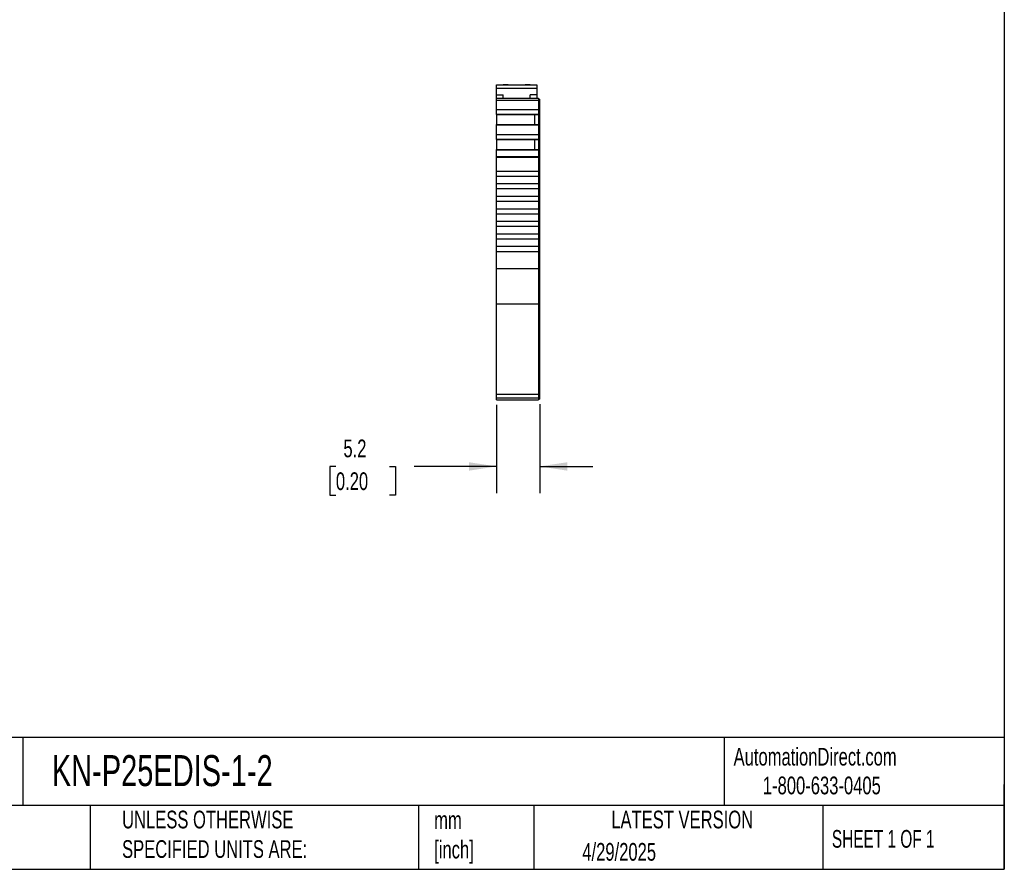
# Model space of a CAD drawing. Header units: millimetres. Extents: x 6 to 273, y 6 to 210.
# Tile 3 of 5: x 155 to 273, y 6 to 108. Entities that reach past the tile are written whole.
import ezdxf

# ---------------------------------------------------------------- set-up
doc = ezdxf.new("R2010")
doc.units = ezdxf.units.MM
doc.linetypes.add('SLD-Solid', pattern=[0])
doc.layers.add('DIMENSIONS', color=140, linetype='SLD-Solid', lineweight=25)
doc.layers.add('TEXT', color=140, linetype='SLD-Solid', lineweight=25)
doc.styles.add('SLDTEXTSTYLE0', font='TXT', dxfattribs={"width": 0.7})
doc.styles.add('SLDTEXTSTYLE1', font='TXT', dxfattribs={"width": 0.65})
doc.dimstyles.new('SLDDIMSTYLE1', dxfattribs={"dimtxt": 2.158008, "dimasz": 3.302, "dimexe": 0, "dimexo": 0.0625, "dimgap": 0.539502, "dimtad": 0, "dimtih": 1, "dimtoh": 1, "dimrnd": 1e-09, "dimzin": 12, "dimdsep": 46, "dimtxsty": 'SLDTEXTSTYLE0', "dimsah": 1, "dimcen": 0.09, "dimadec": 0, "dimazin": 3, "dimtfac": 1, "dimtmove": 0, "dimatfit": 0, "dimfxl": 0, "dimfrac": 2, "dimtolj": 1, "dimtzin": 12, "dimarcsym": 0})

# ---------------------------------------------------------------- blocks, each defined once
blk = doc.blocks.new('_D_3')
at = {"layer": 'DIMENSIONS'}
for p, q in [((212.37, 61.91), (212.37, 51.35)), ((217.52, 61.99), (217.52, 51.35)), ((193.16, 54.53), (192.43, 54.53)), ((192.43, 54.53), (192.43, 51.1)), ((199.57, 54.53), (200.3, 54.53)), ((200.3, 54.53), (200.3, 51.1)), ((212.37, 54.53), (202.5, 54.53)), ((217.52, 54.53), (223.87, 54.53)), ((192.43, 51.1), (193.16, 51.1)), ((200.3, 51.1), (199.57, 51.1))]:
    blk.add_line(p, q, dxfattribs=at)
for points in [[(212.37, 54.53), (209.06, 55.03), (209.06, 54.02)], [(217.52, 54.53), (220.82, 54.02), (220.82, 55.03)]]:
    blk.add_solid(points, dxfattribs=at)
at = {"layer": 'DIMENSIONS', "char_height": 2.117, "attachment_point": 1, "style": 'SLDTEXTSTYLE0'}
for s, insert in [('5.2', (194.06, 57.74)), ('0.20', (193.16, 53.82))]:
    blk.add_mtext(s, dxfattribs=dict(at, insert=insert))

msp = doc.modelspace()

# ---------------------------------------------------------------- linework, layer by layer
for p, q in [((212.365, 100.148), (217.165, 100.148)), ((212.365, 99.748), (212.365, 100.148)), ((213.765, 100.148), (213.165, 100.148)), ((213.765, 100.148), (215.765, 100.148)), ((216.365, 100.148), (215.765, 100.148)), ((217.165, 100.148), (217.165, 99.748)), ((212.365, 99.748), (217.165, 99.748)), ((212.365, 98.948), (212.365, 99.748)), ((212.365, 98.948), (213.165, 98.948)), ((212.365, 98.548), (212.365, 98.948)), ((213.165, 98.548), (213.165, 98.948)), ((217.165, 98.948), (216.365, 98.948)), ((216.365, 98.548), (216.365, 98.948)), ((217.165, 99.748), (217.165, 98.948)), ((217.165, 98.948), (217.165, 98.548)), ((212.365, 98.548), (217.365, 98.548)), ((212.365, 98.326), (212.365, 98.548)), ((212.365, 98.326), (217.365, 98.326)), ((212.365, 97.2), (212.365, 98.326)), ((217.365, 98.548), (217.365, 98.326)), ((217.365, 98.448), (217.515, 98.448)), ((217.365, 98.326), (217.365, 97.2)), ((217.365, 98.3), (217.515, 98.3)), ((217.515, 98.448), (217.515, 98.3)), ((217.515, 98.3), (217.515, 97.243)), ((212.365, 97.2), (217.365, 97.2)), ((212.365, 96.641), (212.365, 97.2)), ((212.365, 96.641), (217.365, 96.641)), ((212.365, 96.626), (212.365, 96.641)), ((212.365, 96.626), (212.365, 95.434)), ((212.365, 96.626), (216.915, 96.626)), ((216.915, 96.626), (217.365, 96.626)), ((216.915, 96.626), (216.915, 95.434)), ((217.365, 97.243), (217.515, 97.243)), ((217.365, 97.2), (217.365, 96.641)), ((217.365, 96.734), (217.515, 96.734)), ((217.365, 96.696), (217.515, 96.696)), ((217.365, 96.641), (217.365, 96.626)), ((217.365, 96.626), (217.365, 95.434)), ((217.515, 97.243), (217.515, 96.734)), ((217.515, 96.734), (217.515, 96.696)), ((217.515, 96.696), (217.515, 95.333)), ((212.365, 95.434), (217.365, 95.434)), ((212.365, 95.365), (212.365, 95.434)), ((212.365, 95.365), (217.365, 95.365)), ((212.365, 94.206), (212.365, 95.365)), ((217.365, 95.434), (217.365, 95.365)), ((217.365, 95.365), (217.365, 94.206)), ((217.365, 95.333), (217.515, 95.333)), ((217.515, 95.333), (217.515, 95.27)), ((212.365, 94.206), (217.365, 94.206)), ((212.365, 93.647), (212.365, 94.206)), ((217.365, 95.27), (217.515, 95.27)), ((217.365, 94.249), (217.515, 94.249)), ((217.365, 94.206), (217.365, 93.647)), ((217.515, 95.27), (217.515, 94.249)), ((217.515, 94.249), (217.515, 93.74)), ((212.365, 93.647), (217.365, 93.647)), ((212.365, 93.632), (212.365, 93.647)), ((212.365, 93.632), (212.365, 92.44)), ((212.365, 93.632), (216.915, 93.632)), ((216.915, 93.632), (217.365, 93.632)), ((216.915, 93.632), (216.915, 92.44)), ((217.365, 93.74), (217.515, 93.74)), ((217.365, 93.702), (217.515, 93.702)), ((217.365, 93.647), (217.365, 93.632)), ((217.365, 93.632), (217.365, 92.44)), ((217.515, 93.74), (217.515, 93.702)), ((217.515, 93.702), (217.515, 92.34)), ((212.365, 92.44), (217.365, 92.44)), ((212.365, 92.371), (212.365, 92.44)), ((212.365, 92.371), (217.365, 92.371)), ((212.365, 91.597), (212.365, 92.371)), ((217.365, 92.44), (217.365, 92.371)), ((217.365, 92.371), (217.365, 91.597)), ((217.365, 92.34), (217.515, 92.34)), ((217.365, 92.276), (217.515, 92.276)), ((217.515, 92.34), (217.515, 92.276)), ((217.515, 92.276), (217.515, 91.571)), ((212.365, 91.597), (217.365, 91.597)), ((212.365, 91.519), (212.365, 91.597)), ((212.365, 91.519), (217.365, 91.519)), ((212.365, 89.848), (212.365, 91.519)), ((217.365, 91.597), (217.365, 91.519)), ((217.365, 91.571), (217.515, 91.571)), ((217.365, 91.519), (217.365, 89.848)), ((217.365, 91.519), (217.515, 91.519)), ((217.515, 91.571), (217.515, 91.519)), ((217.515, 91.519), (217.515, 78.188)), ((212.365, 89.848), (217.365, 89.848)), ((212.365, 89.248), (212.365, 89.848)), ((217.365, 89.848), (217.365, 89.248)), ((212.365, 89.248), (217.365, 89.248)), ((212.365, 88.348), (212.365, 89.248)), ((212.365, 88.348), (217.365, 88.348)), ((212.365, 87.748), (212.365, 88.348)), ((217.365, 89.248), (217.365, 88.348)), ((217.365, 88.348), (217.365, 87.748)), ((212.365, 87.748), (217.365, 87.748)), ((212.365, 86.848), (212.365, 87.748)), ((217.365, 87.748), (217.365, 86.848)), ((212.365, 86.248), (212.365, 86.848)), ((212.365, 86.848), (217.365, 86.848)), ((212.365, 86.248), (217.365, 86.248)), ((212.365, 85.348), (212.365, 86.248)), ((217.365, 86.848), (217.365, 86.248)), ((217.365, 86.248), (217.365, 85.348)), ((212.365, 85.348), (217.365, 85.348)), ((212.365, 84.748), (212.365, 85.348)), ((212.365, 84.748), (217.365, 84.748)), ((212.365, 83.848), (212.365, 84.748)), ((217.365, 85.348), (217.365, 84.748)), ((217.365, 84.748), (217.365, 83.848)), ((212.365, 83.848), (217.365, 83.848)), ((212.365, 83.248), (212.365, 83.848)), ((217.365, 83.848), (217.365, 83.248)), ((212.365, 83.248), (217.365, 83.248)), ((212.365, 82.348), (212.365, 83.248)), ((217.365, 83.248), (217.365, 82.348)), ((212.365, 82.348), (217.365, 82.348)), ((212.365, 81.748), (212.365, 82.348)), ((212.365, 81.748), (217.365, 81.748)), ((212.365, 80.848), (212.365, 81.748)), ((217.365, 82.348), (217.365, 81.748)), ((217.365, 81.748), (217.365, 80.848)), ((212.365, 80.848), (217.365, 80.848)), ((212.365, 80.248), (212.365, 80.848)), ((212.365, 80.248), (217.365, 80.248)), ((212.365, 78.188), (212.365, 80.248)), ((217.365, 80.848), (217.365, 80.248)), ((217.365, 80.248), (217.365, 78.188)), ((212.365, 78.188), (217.365, 78.188)), ((212.365, 73.954), (212.365, 78.188)), ((217.365, 78.188), (217.365, 73.954)), ((217.365, 78.188), (217.515, 78.188)), ((217.515, 78.188), (217.515, 74.039)), ((212.365, 73.954), (217.365, 73.954)), ((212.365, 63.177), (212.365, 73.954)), ((217.365, 74.039), (217.515, 74.039)), ((217.365, 73.954), (217.365, 63.177)), ((217.515, 74.039), (217.515, 63.262)), ((212.365, 63.177), (217.365, 63.177)), ((212.365, 62.739), (212.365, 63.177)), ((212.365, 62.739), (217.365, 62.739)), ((212.365, 62.476), (212.365, 62.739)), ((212.365, 62.476), (217.365, 62.476)), ((212.365, 62.476), (217.365, 62.476)), ((217.365, 63.262), (217.515, 63.262)), ((217.365, 63.177), (217.365, 62.739)), ((217.365, 62.839), (217.515, 62.839)), ((217.365, 62.739), (217.365, 62.476)), ((217.365, 62.576), (217.515, 62.576)), ((217.365, 62.576), (217.515, 62.576)), ((217.515, 63.262), (217.515, 62.839)), ((217.515, 62.839), (217.515, 62.576))]:
    msp.add_line(p, q)
at = {"layer": 'TEXT'}
for p, q in [((273.05, 209.55), (273.05, 6.35)), ((273.05, 22.126), (6.35, 22.126)), ((155.759, 22.126), (155.759, 13.97)), ((239.575, 22.126), (239.575, 13.97)), ((273.05, 6.35), (273.05, 16.51)), ((273.05, 13.97), (6.35, 13.97)), ((163.78, 13.97), (163.78, 6.35)), ((203.024, 13.97), (203.024, 6.35)), ((216.812, 13.97), (216.812, 6.35)), ((251.349, 13.97), (251.349, 6.35)), ((6.35, 6.35), (273.05, 6.35))]:
    msp.add_line(p, q, dxfattribs=at)

# ---------------------------------------------------------------- texts
for s, insert, char_height, attachment_point, style in [('KN-P25EDIS-1-2', (159.208, 20.006), 3.70417, 1, 'SLDTEXTSTYLE0'), ('AutomationDirect.com', (240.695, 20.877), 2.11667, 1, 'SLDTEXTSTYLE0'), ('1-800-633-0405', (244.192, 17.437), 2.11667, 1, 'SLDTEXTSTYLE0'), ('UNLESS OTHERWISE ^JSPECIFIED UNITS ARE:', (167.608, 13.361), 2.11667, 1, 'SLDTEXTSTYLE0'), ('LATEST VERSION', (234.552, 13.364), 2.11667, 2, 'SLDTEXTSTYLE0'), ('mm^J[inch]', (204.907, 13.297), 2.1167, 1, 'SLDTEXTSTYLE0'), ('SHEET 1 OF 1', (252.441, 11.051), 2.11667, 1, 'SLDTEXTSTYLE1'), ('4/29/2025', (222.613, 9.497), 2.1167, 1, 'SLDTEXTSTYLE0')]:
    msp.add_mtext(s, dxfattribs=dict(at, insert=insert, char_height=char_height, attachment_point=attachment_point, style=style))

# ---------------------------------------------------------------- dimensions: what is measured, and where the dimension line sits
at = {"layer": 'DIMENSIONS'}
dim = msp.add_linear_dim(base=(217.515, 54.525), p1=(212.365, 63.177), p2=(217.515, 63.262), angle=0, dimstyle='SLDDIMSTYLE1', dxfattribs=at)
dim.commit()
dim.dimension.update_dxf_attribs({"geometry": '_D_3', "text_midpoint": (196.365, 54.525), "dimtype": 160})

doc.saveas('drawing.dxf')
